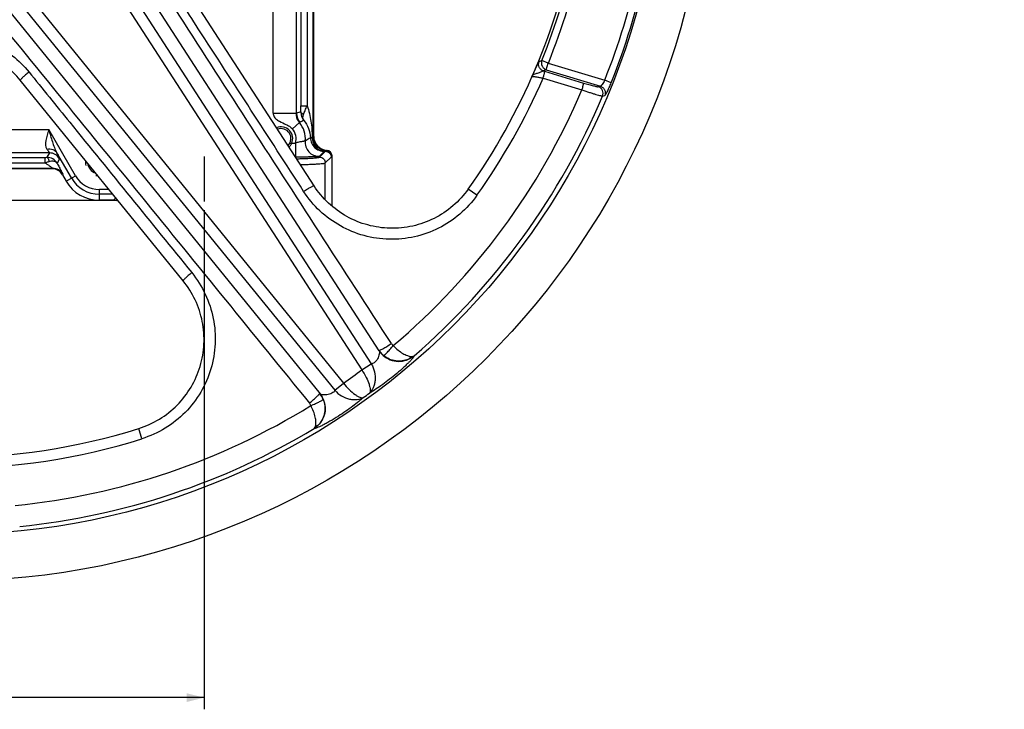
# Model space of a CAD drawing. Header units: millimetres. Extents: x 0 to 1189, y 0 to 841.
# Tile 33 of 68: x 537 to 706, y 245 to 363. Entities that reach past the tile are written whole.
import ezdxf

# ---------------------------------------------------------------- set-up
doc = ezdxf.new("R2010")
doc.units = ezdxf.units.MM
doc.header["$LTSCALE"] = 65.395
doc.linetypes.add('CENTER', pattern=[0.6, 0.375, -0.075, 0.075, -0.075])
doc.layers.get('0').update_dxf_attribs({"linetype": 'CONTINUOUS'})
for name, color, linetype in [('3_ALL_AXES', 7, 'CONTINUOUS'), ('8_ALL_THREAD', 7, 'CONTINUOUS'), ('LAY0001', 7, 'CONTINUOUS')]:
    doc.layers.add(name, color=color, linetype=linetype)
doc.styles.get("Standard").update_dxf_attribs({"font": 'arial.ttf'})
doc.dimstyles.new('DIMSTYLE_2', dxfattribs={"dimtxt": 3, "dimasz": 3, "dimexe": 2, "dimexo": 1.5, "dimgap": 0.75, "dimtad": 1, "dimdec": 1, "dimlfac": 2.5, "dimdsep": 46, "dimtxsty": 'Standard', "dimblk": '_FILLED', "dimblk1": '_FILLED', "dimblk2": '_FILLED', "dimcen": 0.09, "dimadec": 1, "dimazin": 2, "dimtp": 0.5, "dimtm": 0.5, "dimtfac": 1, "dimtdec": 1, "dimtofl": 0, "dimtmove": 0, "dimatfit": 3, "dimldrblk": '_FILLED', "dimfxl": 0, "dimtolj": 1, "dimarcsym": 0})
doc.dimstyles.new('DIMSTYLE_4', dxfattribs={"dimtxt": 3, "dimasz": 3, "dimexe": 2, "dimexo": 1.5, "dimgap": 0.75, "dimtad": 1, "dimdec": 1, "dimlfac": 2.5, "dimdsep": 46, "dimtxsty": 'Standard', "dimblk": '_FILLED', "dimblk1": '_FILLED', "dimblk2": '_FILLED', "dimcen": 0.09, "dimadec": 1, "dimazin": 2, "dimtp": 0.8, "dimtm": 0.8, "dimtfac": 1, "dimtdec": 1, "dimtofl": 0, "dimtmove": 0, "dimatfit": 3, "dimldrblk": '_FILLED', "dimfxl": 0, "dimtolj": 1, "dimarcsym": 0})

# ---------------------------------------------------------------- blocks, each defined once
blk = doc.blocks.new('_FILLED')
at = {"color": 0, "linetype": 'ByBlock'}
blk.add_solid([(0, 0), (-1, 0.25), (-1, -0.25)], dxfattribs=at)
blk = doc.blocks.new('*D13')
at = {"color": 2, "linetype": 'Continuous'}
for p, q in [((704.57, 569.68), (365.42, 569.68)), ((367.42, 569.68), (367.42, 450.48)), ((367.42, 331.28), (367.42, 450.48)), ((474.87, 331.28), (365.42, 331.28))]:
    blk.add_line(p, q, dxfattribs=at)
at = {"color": 2, "linetype": 'Continuous', "xscale": 3, "yscale": 3, "zscale": 3}
for p, rotation in [((367.42, 569.68), 90), ((367.42, 331.28), 270)]:
    blk.add_blockref('_FILLED', p, dxfattribs=dict(at, rotation=rotation))
at = {"color": 2, "linetype": 'Continuous', "insert": (363.67, 450.48), "char_height": 3, "width": 6.9926, "attachment_point": 2, "rotation": 90, "line_spacing_factor": 0.9}
blk.add_mtext('596', dxfattribs=at)
blk = doc.blocks.new('*D16')
at = {"color": 2, "linetype": 'Continuous'}
for p, q in [((480.67, 330.58), (480.67, 244.88)), ((568.67, 330.58), (568.67, 244.88)), ((480.67, 246.88), (524.67, 246.88)), ((568.67, 246.88), (524.67, 246.88))]:
    blk.add_line(p, q, dxfattribs=at)
at = {"color": 2, "linetype": 'Continuous', "xscale": 3, "yscale": 3, "zscale": 3, "rotation": 180}
blk.add_blockref('_FILLED', (480.67, 246.88), dxfattribs=at)
at = {"color": 2, "linetype": 'Continuous', "xscale": 3, "yscale": 3, "zscale": 3}
blk.add_blockref('_FILLED', (568.67, 246.88), dxfattribs=at)
at = {"color": 2, "linetype": 'Continuous', "insert": (524.67, 250.63), "char_height": 3, "width": 6.9926, "attachment_point": 2, "line_spacing_factor": 0.9}
blk.add_mtext('220', dxfattribs=at)

msp = doc.modelspace()

# ---------------------------------------------------------------- linework, layer by layer
at = {"color": 7, "linetype": 'Continuous'}
for p, q in [((587.475, 394.279), (587.475, 343.242)), ((587.476, 343.24), (587.476, 394.279)), ((598.736, 306.436), (549.044, 383.232)), ((587.544, 334.777), (563.442, 372.026)), ((530.882, 370.037), (588.564, 299.045)), ((565.069, 318.448), (537.091, 352.881)), ((590.638, 331.279), (590.638, 339.852)), ((542.594, 337.674), (506.753, 337.674)), ((544.325, 336.675), (544.958, 335.579)), ((496.155, 332.27), (553.192, 332.27)), ((553.111, 332.279), (550.674, 332.279)), ((590.638, 331.279), (590.617, 331.279))]:
    msp.add_line(p, q, dxfattribs=at)
at = {"color": 9, "linetype": 'Continuous'}
for p, q in [((546.315, 383.101), (597.36, 304.215)), ((544.69, 382.049), (595.74, 303.154)), ((533.353, 373.812), (592.611, 300.881)), ((531.851, 372.591), (591.101, 299.668)), ((627.773, 355.846), (626.662, 356.297)), ((627.423, 354.7), (627.773, 355.846)), ((627.773, 355.846), (637.454, 352.887)), ((627.134, 354.425), (633.814, 352.414)), ((627.423, 354.7), (636.703, 351.863)), ((626.872, 353.241), (633.551, 351.23)), ((636.334, 351.782), (636.703, 351.863)), ((638.566, 352.445), (637.455, 352.886)), ((637.085, 350.171), (637.455, 350.254)), ((522.094, 344.41), (541.993, 344.41)), ((546.558, 336.503), (541.993, 344.41)), ((587.376, 343.143), (587.475, 343.242)), ((542.1, 340.412), (507.248, 340.412)), ((542.1, 340.412), (541.66, 339.652)), ((545.866, 336.103), (543.387, 340.397)), ((588.479, 339.683), (589.495, 340.7)), ((589.609, 340.75), (589.708, 340.849)), ((590.539, 339.753), (590.638, 339.852)), ((508.019, 339.65), (541.329, 339.65)), ((508.019, 338.712), (541.329, 338.712)), ((541.329, 339.65), (541.329, 338.712)), ((543.831, 339.413), (543.401, 338.669)), ((589.478, 338.684), (590.494, 339.7)), ((589.478, 332.346), (589.478, 338.684)), ((506.696, 337.774), (542.651, 337.774)), ((542.651, 337.774), (542.594, 337.674)), ((544.382, 336.774), (544.325, 336.675)), ((544.958, 335.579), (546.558, 336.503)), ((552.329, 334.127), (550.674, 334.127)), ((550.674, 332.279), (550.674, 334.127)), ((552.979, 333.327), (550.674, 333.327)), ((615.522, 333.136), (614.021, 334.202)), ((553.111, 332.279), (553.508, 332.676)), ((595.734, 303.163), (597.36, 304.215)), ((595.74, 303.154), (597.371, 304.197)), ((591.101, 299.668), (592.604, 300.889)), ((591.115, 299.652), (592.611, 300.881)), ((557.984, 291.333), (557.434, 293.089))]:
    msp.add_line(p, q, dxfattribs=at)
at = {"color": 7, "linetype": 'Continuous'}
for radius in [130.8, 122.8]:
    msp.add_circle((524.674, 397.679), radius, dxfattribs=at)
for centre, radius, start, end in [((524.674, 397.679), 109.6, 337.02311, 348.97689), ((524.674, 342.791), 16, 39.09428, 140.90572), ((524.674, 397.679), 109.6, 324.60814, 336.98897), ((589.639, 339.851), 1.001, 81.33963, 86.0135), ((589.639, 339.853), 0.999, 4.5783, 81.34769), ((589.637, 339.852), 1.001, 0.00295, 4.59241), ((550.674, 338.879), 6.6, 210, 270), ((553.192, 330.265), 2.006, 81.55856, 89.99362), ((553.192, 330.265), 2.005, 80.82018, 81.55346), ((553.192, 330.265), 2.005, 79.27921, 80.82023), ((553.192, 330.267), 2.003, 78.10625, 79.2792), ((524.674, 397.679), 109.6, 252.60814, 287.39186)]:
    msp.add_arc(centre, radius, start, end, dxfattribs=at)
at = {"color": 9, "linetype": 'Continuous'}
for centre, radius, start, end in [((524.674, 397.679), 110.064, 337.9152, 348.08481), ((524.674, 397.679), 111.263, 337.91519, 348.08481), ((524.674, 397.679), 121.35, 338.33885, 347.66114), ((524.674, 397.679), 122.546, 338.33886, 347.66114), ((609.475, 295.794), 61.233, 73.23798, 73.41244), ((524.674, 397.679), 111.441, 324.60814, 336.49967), ((524.674, 397.679), 118.371, 310.23863, 336.89614), ((524.674, 397.679), 122.038, 310.98582, 337.08991), ((542.098, 338.411), 2.001, 30.04359, 89.95641), ((541.344, 365.151), 25.501, 269.9645, 270.71003), ((542.65, 335.772), 2.001, 30.04359, 89.95641), ((550.674, 338.879), 4.752, 210, 270), ((550.674, 338.879), 5.551, 210, 270), ((602.065, 308.719), 4.035, 214.44584, 230.07624), ((602.194, 308.575), 1.641, 212.93866, 229.93321), ((524.674, 397.679), 118.26, 305.06311, 306.93689), ((593.903, 302.048), 4.08, 31.77351, 32.07926), ((594.228, 302.285), 4.077, 219.92067, 220.22611), ((585.364, 296.585), 4.035, 21.92377, 37.55415), ((524.674, 397.679), 122.245, 305.68621, 306.31379), ((524.674, 397.679), 118.371, 275.60525, 301.76137), ((585.462, 296.418), 1.641, 22.06607, 39.06057), ((524.674, 397.679), 122.038, 275.79432, 301.01418), ((524.674, 397.679), 111.441, 252.60814, 287.39186)]:
    msp.add_arc(centre, radius, start, end, dxfattribs=at)
at = {"color": 2, "linetype": 'Continuous'}
for centre, radius, start, end in [((581.874, 342.879), 2, 336.62621, 112.55345), ((550.674, 338.879), 2.4, 174.59802, 195), ((550.674, 338.879), 2.4, 255, 263.59323)]:
    msp.add_arc(centre, radius, start, end, dxfattribs=at)
at = {"color": 7, "linetype": 'Continuous'}
for centre, major_axis, ratio, start_param, end_param in [((589.876, 343.245), (1.699, 1.699), 0.9987828, 2.3568035, 3.8573374), ((589.88, 343.245), (2.001, 1.333), 0.9980229, 2.5547375, 4.0541388), ((589.637, 339.851), (0.708, 0.708), 0.9987828, 5.4983961, 6.9989301), ((542.593, 335.673), (1.001, 1.733), 0.999188, -0.5232471, 0.5232471), ((553.108, 329.877), (1.699, 1.699), 0.9987828, 0.424928, 0.7847892), ((553.108, 329.877), (-1.699, -1.699), 0.9987828, 9.8490923, 10.0020317)]:
    msp.add_ellipse(centre, major_axis=major_axis, ratio=ratio, start_param=start_param, end_param=end_param, dxfattribs=at)
at = {"color": 9, "linetype": 'Continuous'}
for points, knots in [([(600.817, 307.682), (592.546, 320.471), (580.14, 339.654), (563.607, 365.242), (555.35, 378.043), (551.229, 384.451)], [0, 0, 0, 0, 0.4999357, 0.7499314, 1, 1, 1, 1]), ([(585.755, 333.805), (579.728, 343.113), (571.69, 355.524), (563.646, 367.93), (561.634, 371.032)], [0, 0, 0, 0, 0.7499695, 1, 1, 1, 1]), ([(529.048, 368.335), (533.869, 362.436), (543.492, 350.627), (562.718, 326.997), (577.129, 309.27), (586.736, 297.452)], [0, 0, 0, 0, 0.2500686, 0.5000643, 1, 1, 1, 1]), ([(510.752, 354.293), (511.587, 355.323), (513.49, 357.204), (516.892, 359.327), (520.682, 360.651), (524.674, 361.1), (528.665, 360.651), (532.456, 359.327), (535.857, 357.204), (537.761, 355.323), (538.595, 354.293)], [0, 0, 0, 0, 0.1248538, 0.2498061, 0.3748664, 0.5, 0.6251336, 0.7501939, 0.8751462, 1, 1, 1, 1]), ([(626.197, 356.079), (626.184, 356.073), (626.157, 356.036), (626.11, 355.967), (626.05, 355.858), (625.975, 355.716), (625.889, 355.544), (625.754, 355.268), (625.65, 355.048), (625.578, 354.895)], [0, 0, 0, 0, 0.0332301, 0.0970432, 0.1904227, 0.3110415, 0.4558958, 0.6215193, 1, 1, 1, 1]), ([(626.956, 354.479), (626.799, 354.527), (626.501, 354.693), (626.194, 355.098), (626.075, 355.591), (626.135, 355.927), (626.197, 356.079)], [0, 0, 0, 0, 0.2498877, 0.5, 0.7501123, 1, 1, 1, 1]), ([(626.662, 356.297), (626.601, 356.145), (626.542, 355.81), (626.662, 355.317), (626.968, 354.914), (627.266, 354.749), (627.423, 354.7)], [0, 0, 0, 0, 0.2498885, 0.5, 0.7501115, 1, 1, 1, 1]), ([(538.595, 354.293), (538.392, 354.129), (538.1, 353.886), (537.736, 353.568), (537.508, 353.359), (537.324, 353.182), (537.192, 353.045), (537.118, 352.954), (537.09, 352.905), (537.088, 352.886), (537.091, 352.881)], [0, 0, 0, 0, 0.3771728, 0.5486758, 0.6995676, 0.823923, 0.9169553, 0.9753853, 0.9914061, 1, 1, 1, 1]), ([(538.595, 354.293), (540.923, 351.421), (550.236, 339.937), (559.556, 328.457), (566.546, 319.849)], [0, 0, 0, 0, 0.2500305, 1, 1, 1, 1]), ([(625.019, 353.528), (625.05, 353.534), (625.13, 353.536), (625.273, 353.528), (625.462, 353.507), (625.789, 353.46), (626.264, 353.373), (626.66, 353.289), (626.872, 353.241)], [0, 0, 0, 0, 0.0500666, 0.1269974, 0.2289122, 0.353061, 0.6543831, 1, 1, 1, 1]), ([(626.956, 354.479), (626.935, 354.48), (626.885, 354.47), (626.763, 354.423), (626.575, 354.331), (626.314, 354.22), (626.03, 354.115), (625.75, 354.021), (625.443, 353.917), (625.236, 353.833), (625.119, 353.77)], [0, 0, 0, 0, 0.0314552, 0.0760799, 0.199257, 0.3495878, 0.5077275, 0.6605369, 0.7988135, 1, 1, 1, 1]), ([(626.872, 353.241), (626.915, 353.384), (626.975, 353.593), (627.044, 353.862), (627.086, 354.037), (627.116, 354.183), (627.136, 354.298), (627.142, 354.372), (627.143, 354.415), (627.134, 354.425)], [0, 0, 0, 0, 0.3678434, 0.5356115, 0.6843916, 0.8088646, 0.9046616, 0.9686608, 1, 1, 1, 1]), ([(633.551, 351.23), (633.594, 351.373), (633.654, 351.582), (633.724, 351.851), (633.765, 352.025), (633.795, 352.171), (633.815, 352.286), (633.821, 352.361), (633.822, 352.404), (633.814, 352.414)], [0, 0, 0, 0, 0.3678752, 0.5356405, 0.6844113, 0.808873, 0.9046605, 0.9686555, 1, 1, 1, 1]), ([(633.814, 352.414), (634.117, 352.322), (634.559, 352.193), (635.126, 352.038), (635.491, 351.942), (635.8, 351.868), (636.044, 351.814), (636.214, 351.787), (636.304, 351.776), (636.334, 351.782)], [0, 0, 0, 0, 0.3657278, 0.5308461, 0.6773624, 0.800837, 0.8975093, 0.9644637, 1, 1, 1, 1]), ([(637.085, 350.171), (637.149, 350.324), (637.212, 350.66), (637.096, 351.158), (636.79, 351.566), (636.492, 351.733), (636.334, 351.782)], [0, 0, 0, 0, 0.2500977, 0.5004144, 0.7504835, 1, 1, 1, 1]), ([(637.455, 352.886), (637.387, 352.75), (637.252, 352.5), (637.067, 352.216), (636.927, 352.038), (636.84, 351.945), (636.77, 351.886), (636.722, 351.863), (636.703, 351.863)], [0, 0, 0, 0, 0.3542244, 0.6613087, 0.7850666, 0.8838911, 0.9553477, 1, 1, 1, 1]), ([(636.703, 351.863), (636.861, 351.814), (637.159, 351.647), (637.465, 351.239), (637.581, 350.743), (637.518, 350.406), (637.455, 350.254)], [0, 0, 0, 0, 0.2495178, 0.4995859, 0.7499014, 1, 1, 1, 1]), ([(637.455, 350.254), (637.465, 350.256), (637.489, 350.272), (637.545, 350.331), (637.631, 350.457), (637.751, 350.66), (637.893, 350.93), (638.053, 351.254), (638.286, 351.763), (638.455, 352.166), (638.566, 352.445)], [0, 0, 0, 0, 0.013047, 0.0337423, 0.0994051, 0.1962101, 0.3208724, 0.4690123, 0.6354783, 1, 1, 1, 1]), ([(633.551, 351.23), (633.979, 351.086), (634.602, 350.88), (635.399, 350.627), (635.911, 350.47), (636.344, 350.342), (636.684, 350.25), (636.904, 350.196), (637.026, 350.175), (637.069, 350.17), (637.085, 350.171)], [0, 0, 0, 0, 0.3671245, 0.5327092, 0.6794517, 0.8028755, 0.8992062, 0.9655141, 0.9867843, 1, 1, 1, 1]), ([(541.993, 344.41), (541.892, 344.09), (541.694, 343.463), (541.412, 342.391), (541.356, 341.455), (541.656, 341.068)], [0, 0, 0, 0, 0.2937682, 0.5706666, 1, 1, 1, 1]), ([(541.993, 344.41), (542.188, 343.715), (542.474, 342.678), (542.935, 341.336), (543.219, 340.697), (543.387, 340.397)], [0, 0, 0, 0, 0.5087043, 0.7578386, 1, 1, 1, 1]), ([(589.609, 340.75), (589.311, 340.771), (588.718, 340.927), (587.98, 341.469), (587.491, 342.242), (587.376, 342.844), (587.376, 343.143)], [0, 0, 0, 0, 0.2499712, 0.5000133, 0.7500477, 1, 1, 1, 1]), ([(541.656, 341.068), (541.994, 341.121), (542.524, 341.085), (543.098, 340.762), (543.308, 340.525), (543.387, 340.397)], [0, 0, 0, 0, 0.5254131, 0.7679705, 1, 1, 1, 1]), ([(541.656, 341.068), (541.723, 340.982), (541.816, 340.86), (541.929, 340.705), (541.994, 340.612), (542.044, 340.537), (542.08, 340.478), (542.097, 340.442), (542.104, 340.417), (542.1, 340.412)], [0, 0, 0, 0, 0.4093904, 0.5789438, 0.7220843, 0.8367988, 0.9214771, 0.9752805, 1, 1, 1, 1]), ([(543.387, 340.397), (543.455, 340.265), (543.55, 340.079), (543.664, 339.845), (543.728, 339.707), (543.777, 339.595), (543.812, 339.509), (543.828, 339.454), (543.835, 339.421), (543.831, 339.413)], [0, 0, 0, 0, 0.4104256, 0.5785961, 0.7200667, 0.8335791, 0.91817, 0.9733476, 1, 1, 1, 1]), ([(589.495, 340.7), (589.52, 340.706), (589.559, 340.72), (589.597, 340.739), (589.609, 340.75)], [0, 0, 0, 0, 0.6200977, 1, 1, 1, 1]), ([(589.495, 340.7), (589.625, 340.7), (589.888, 340.647), (590.22, 340.425), (590.442, 340.093), (590.494, 339.83), (590.494, 339.7)], [0, 0, 0, 0, 0.2499576, 0.5, 0.7500424, 1, 1, 1, 1]), ([(589.609, 340.75), (589.733, 340.741), (589.98, 340.676), (590.287, 340.451), (590.491, 340.128), (590.539, 339.877), (590.539, 339.753)], [0, 0, 0, 0, 0.2499703, 0.5000133, 0.7500486, 1, 1, 1, 1]), ([(541.329, 338.712), (541.388, 338.734), (541.619, 338.818), (541.853, 338.894), (542.029, 338.944)], [0, 0, 0, 0, 0.2581086, 1, 1, 1, 1]), ([(541.329, 338.712), (541.475, 338.615), (541.691, 338.472), (541.972, 338.281), (542.17, 338.145), (542.325, 338.036), (542.437, 337.954), (542.51, 337.9), (542.569, 337.855), (542.617, 337.815), (542.639, 337.797), (542.655, 337.776), (542.651, 337.774)], [0, 0, 0, 0, 0.3229857, 0.4789439, 0.6280977, 0.7660314, 0.8284814, 0.8846351, 0.9323881, 0.9691159, 0.9920784, 1, 1, 1, 1]), ([(543.401, 338.669), (543.227, 338.964), (542.711, 339.473), (542.008, 339.653), (541.66, 339.652)], [0, 0, 0, 0, 0.4957277, 1, 1, 1, 1]), ([(541.66, 339.652), (541.702, 339.648), (541.796, 339.589), (541.893, 339.434), (541.976, 339.212), (542.013, 339.04), (542.029, 338.944)], [0, 0, 0, 0, 0.151793, 0.3663305, 0.6529357, 1, 1, 1, 1]), ([(542.029, 338.944), (542.174, 338.986), (542.451, 339.044), (542.85, 339.036), (543.185, 338.916), (543.345, 338.757), (543.401, 338.67)], [0, 0, 0, 0, 0.3031392, 0.5645719, 0.7903912, 1, 1, 1, 1]), ([(543.401, 338.669), (543.471, 338.546), (543.604, 338.306), (543.794, 337.961), (543.964, 337.646), (544.11, 337.369), (544.214, 337.166), (544.282, 337.029), (544.321, 336.947), (544.35, 336.881), (544.371, 336.83), (544.38, 336.798), (544.385, 336.779), (544.382, 336.774)], [0, 0, 0, 0, 0.1988095, 0.3846338, 0.5535762, 0.701426, 0.8237864, 0.8740603, 0.9164048, 0.9504004, 0.975719, 0.9921779, 1, 1, 1, 1]), ([(584.553, 339.402), (584.834, 339.411), (585.367, 339.428), (586.12, 339.458), (586.779, 339.49), (587.336, 339.524), (587.784, 339.56), (588.088, 339.592), (588.274, 339.621), (588.369, 339.64), (588.435, 339.659), (588.469, 339.674), (588.479, 339.683)], [0, 0, 0, 0, 0.2138033, 0.4056359, 0.5734123, 0.715319, 0.8298407, 0.9157958, 0.9478054, 0.972436, 0.989732, 1, 1, 1, 1]), ([(585.2, 338.403), (585.506, 338.411), (586.087, 338.428), (586.908, 338.458), (587.626, 338.491), (588.232, 338.525), (588.721, 338.561), (589.053, 338.593), (589.254, 338.622), (589.359, 338.64), (589.43, 338.659), (589.467, 338.674), (589.478, 338.684)], [0, 0, 0, 0, 0.2139443, 0.4058922, 0.5737564, 0.7157204, 0.8302635, 0.9161936, 0.9481656, 0.9727335, 0.9899253, 1, 1, 1, 1]), ([(588.479, 339.683), (588.609, 339.683), (588.871, 339.631), (589.203, 339.408), (589.426, 339.076), (589.478, 338.814), (589.478, 338.684)], [0, 0, 0, 0, 0.2499576, 0.5, 0.7500424, 1, 1, 1, 1]), ([(585.755, 333.805), (585.972, 333.946), (586.29, 334.145), (586.701, 334.389), (586.966, 334.539), (587.189, 334.656), (587.358, 334.736), (587.467, 334.777), (587.522, 334.787), (587.541, 334.782), (587.544, 334.777)], [0, 0, 0, 0, 0.37787, 0.5492179, 0.699792, 0.8237944, 0.9165576, 0.974928, 0.9910728, 1, 1, 1, 1]), ([(615.522, 333.136), (614.676, 331.946), (612.685, 329.764), (609.002, 327.319), (604.838, 325.836), (600.442, 325.405), (596.074, 326.045), (591.991, 327.719), (588.434, 330.323), (586.546, 332.584), (585.755, 333.805)], [0, 0, 0, 0, 0.1252028, 0.2503736, 0.3754853, 0.5005198, 0.6254716, 0.7503503, 0.8751807, 1, 1, 1, 1]), ([(566.546, 319.849), (567.463, 318.719), (569.03, 316.225), (570.407, 312.037), (570.737, 307.637), (569.997, 303.285), (568.228, 299.238), (565.531, 295.735), (562.068, 292.989), (559.377, 291.769), (557.984, 291.333)], [0, 0, 0, 0, 0.1248193, 0.2496497, 0.3745284, 0.4994802, 0.6245147, 0.7496264, 0.8747973, 1, 1, 1, 1]), ([(566.546, 319.849), (566.345, 319.686), (566.057, 319.446), (565.698, 319.13), (565.474, 318.923), (565.294, 318.748), (565.165, 318.612), (565.093, 318.521), (565.066, 318.472), (565.065, 318.452), (565.069, 318.448)], [0, 0, 0, 0, 0.37787, 0.5492179, 0.699792, 0.8237944, 0.9165576, 0.974928, 0.9910728, 1, 1, 1, 1]), ([(598.736, 306.436), (598.755, 306.407), (598.779, 306.331), (598.793, 306.14), (598.75, 305.842), (598.628, 305.447), (598.498, 305.176), (598.418, 305.04)], [0, 0, 0, 0, 0.0692435, 0.1587415, 0.3908529, 0.6773385, 1, 1, 1, 1]), ([(598.679, 306.524), (598.683, 306.518), (598.706, 306.512), (598.772, 306.524), (598.902, 306.572), (599.104, 306.668), (599.369, 306.807), (599.686, 306.985), (600.178, 307.276), (600.558, 307.515), (600.817, 307.682)], [0, 0, 0, 0, 0.0089948, 0.0251593, 0.0834929, 0.1761626, 0.3000541, 0.450534, 0.6218485, 1, 1, 1, 1]), ([(598.736, 306.436), (598.992, 306.04), (599.653, 305.335), (600.947, 304.695), (602.385, 304.545), (603.322, 304.788), (603.752, 304.985)], [0, 0, 0, 0, 0.249594, 0.49941, 0.749562, 1, 1, 1, 1]), ([(599.476, 305.624), (599.483, 305.621), (599.507, 305.626), (599.569, 305.66), (599.678, 305.746), (599.841, 305.895), (600.048, 306.101), (600.291, 306.356), (600.663, 306.764), (600.946, 307.091), (601.138, 307.319)], [0, 0, 0, 0, 0.0103443, 0.0282057, 0.0891186, 0.1829442, 0.3066749, 0.4559656, 0.6254568, 1, 1, 1, 1]), ([(601.138, 307.319), (601.4, 307.049), (601.927, 306.563), (602.743, 305.981), (603.499, 305.6), (603.998, 305.474), (604.218, 305.466)], [0, 0, 0, 0, 0.3082372, 0.5863649, 0.8188978, 1, 1, 1, 1]), ([(598.418, 305.04), (598.342, 304.911), (598.176, 304.672), (597.89, 304.391), (597.618, 304.225), (597.427, 304.193), (597.36, 304.215)], [0, 0, 0, 0, 0.3204886, 0.617216, 0.8487228, 1, 1, 1, 1]), ([(603.752, 304.985), (603.413, 304.843), (602.686, 304.647), (601.549, 304.653), (600.435, 304.967), (599.772, 305.377), (599.476, 305.624)], [0, 0, 0, 0, 0.2431714, 0.4914537, 0.744406, 1, 1, 1, 1]), ([(604.715, 305.556), (604.711, 305.531), (604.689, 305.472), (604.603, 305.325), (604.42, 305.088), (604.12, 304.746), (603.721, 304.332), (603.236, 303.859), (602.464, 303.147), (601.84, 302.611), (601.402, 302.25)], [0, 0, 0, 0, 0.0159991, 0.0393802, 0.1086683, 0.2065289, 0.329947, 0.475226, 0.638266, 1, 1, 1, 1]), ([(604.715, 305.556), (604.643, 305.499), (604.343, 305.276), (604.011, 305.095), (603.752, 304.985)], [0, 0, 0, 0, 0.2449775, 1, 1, 1, 1]), ([(603.752, 304.985), (603.798, 305.012), (603.985, 305.138), (604.133, 305.318), (604.218, 305.466)], [0, 0, 0, 0, 0.2404504, 1, 1, 1, 1]), ([(604.218, 305.466), (604.266, 305.464), (604.435, 305.464), (604.608, 305.499), (604.715, 305.556)], [0, 0, 0, 0, 0.2840855, 1, 1, 1, 1]), ([(595.74, 303.154), (596.023, 302.747), (596.497, 301.947), (596.926, 300.927), (597.122, 300.201), (597.185, 299.773), (597.18, 299.433), (597.117, 299.242), (597.068, 299.176)], [0, 0, 0, 0, 0.3441581, 0.6431084, 0.7652063, 0.8654218, 0.9429078, 1, 1, 1, 1]), ([(597.371, 304.197), (597.635, 303.772), (598.007, 302.836), (598.081, 301.607), (597.927, 300.692), (597.671, 299.926), (597.342, 299.421), (597.068, 299.176)], [0, 0, 0, 0, 0.278973, 0.5496931, 0.6765705, 0.7945211, 1, 1, 1, 1]), ([(601.402, 302.25), (600.631, 301.614), (599.493, 300.739), (598.026, 299.743), (597.366, 299.339), (597.068, 299.176)], [0, 0, 0, 0, 0.5639301, 0.8083817, 1, 1, 1, 1]), ([(591.101, 299.668), (591.102, 299.597), (591.013, 299.426), (590.771, 299.219), (590.415, 299.033), (590.137, 298.949), (589.99, 298.917)], [0, 0, 0, 0, 0.1512538, 0.3827518, 0.6794949, 1, 1, 1, 1]), ([(591.115, 299.652), (591.438, 299.27), (592.213, 298.627), (593.36, 298.176), (594.277, 298.04), (595.085, 298.047), (595.666, 298.204), (595.984, 298.389)], [0, 0, 0, 0, 0.278973, 0.549693, 0.6765703, 0.794522, 1, 1, 1, 1]), ([(592.611, 300.881), (592.911, 300.486), (593.525, 299.789), (594.363, 299.065), (594.993, 298.655), (595.381, 298.462), (595.705, 298.362), (595.906, 298.363), (595.984, 298.389)], [0, 0, 0, 0, 0.3441581, 0.6431083, 0.7652062, 0.8654215, 0.942908, 1, 1, 1, 1]), ([(586.736, 297.452), (586.975, 297.646), (587.32, 297.934), (587.748, 298.312), (588.016, 298.558), (588.23, 298.768), (588.384, 298.93), (588.469, 299.039), (588.501, 299.098), (588.502, 299.121), (588.498, 299.127)], [0, 0, 0, 0, 0.3781515, 0.549466, 0.6999459, 0.8238374, 0.9165071, 0.9748407, 0.9910052, 1, 1, 1, 1]), ([(586.982, 297.034), (587.258, 297.146), (587.657, 297.315), (588.16, 297.542), (588.477, 297.694), (588.737, 297.828), (588.929, 297.937), (589.045, 298.014), (589.096, 298.062), (589.108, 298.083), (589.108, 298.092)], [0, 0, 0, 0, 0.3745432, 0.5440344, 0.6933251, 0.8170559, 0.9108814, 0.9717943, 0.9896557, 1, 1, 1, 1]), ([(588.564, 299.045), (588.861, 298.68), (589.328, 297.834), (589.537, 296.405), (589.235, 294.991), (588.715, 294.175), (588.394, 293.827)], [0, 0, 0, 0, 0.249594, 0.49941, 0.749562, 1, 1, 1, 1]), ([(589.108, 298.092), (589.251, 297.733), (589.436, 296.975), (589.391, 295.819), (589.045, 294.736), (588.634, 294.105), (588.394, 293.827)], [0, 0, 0, 0, 0.2555939, 0.5085462, 0.7568285, 1, 1, 1, 1]), ([(589.99, 298.917), (589.836, 298.883), (589.538, 298.843), (589.125, 298.849), (588.828, 298.9), (588.651, 298.972), (588.586, 299.019), (588.564, 299.045)], [0, 0, 0, 0, 0.3226614, 0.6091471, 0.8412587, 0.9307567, 1, 1, 1, 1]), ([(595.984, 298.389), (595.737, 298.156), (595.149, 297.653), (593.749, 296.565), (592.565, 295.754), (591.722, 295.217)], [0, 0, 0, 0, 0.1916035, 0.436059, 1, 1, 1, 1]), ([(587.793, 293.532), (587.853, 293.744), (587.888, 294.257), (587.759, 295.094), (587.457, 296.05), (587.158, 296.702), (586.982, 297.034)], [0, 0, 0, 0, 0.1811022, 0.4136352, 0.6917628, 1, 1, 1, 1]), ([(591.722, 295.217), (591.243, 294.912), (590.54, 294.484), (589.624, 293.97), (589.025, 293.655), (588.508, 293.403), (588.09, 293.223), (587.808, 293.122), (587.641, 293.087), (587.578, 293.083), (587.554, 293.087)], [0, 0, 0, 0, 0.361734, 0.524774, 0.670053, 0.7934711, 0.8913317, 0.9606198, 0.9840009, 1, 1, 1, 1]), ([(588.394, 293.827), (588.332, 293.755), (588.077, 293.481), (587.786, 293.241), (587.554, 293.087)], [0, 0, 0, 0, 0.2555363, 1, 1, 1, 1]), ([(587.554, 293.087), (587.581, 293.113), (587.691, 293.243), (587.757, 293.405), (587.793, 293.532)], [0, 0, 0, 0, 0.2211437, 1, 1, 1, 1]), ([(587.793, 293.532), (587.851, 293.544), (588.068, 293.603), (588.271, 293.716), (588.394, 293.827)], [0, 0, 0, 0, 0.2635205, 1, 1, 1, 1])]:
    msp.add_open_spline(points, degree=3, knots=knots, dxfattribs=at)
for points in [[(626.662, 356.297), (626.507, 356.224), (626.352, 356.152), (626.197, 356.079)], [(627.423, 354.7), (627.267, 354.626), (627.111, 354.553), (626.956, 354.479)], [(590.494, 339.7), (590.511, 339.717), (590.523, 339.737), (590.539, 339.753)]]:
    msp.add_open_spline(points, degree=3, dxfattribs=at)
at = {"color": 7, "linetype": 'Continuous'}
for points, knots in [([(625.019, 353.528), (625.029, 353.55), (625.063, 353.63), (625.096, 353.711), (625.119, 353.77)], [0, 0, 0, 0, 0.2707564, 1, 1, 1, 1]), ([(625.119, 353.77), (625.191, 353.953), (625.346, 354.327), (625.497, 354.703), (625.578, 354.895)], [0, 0, 0, 0, 0.4844254, 1, 1, 1, 1]), ([(614.021, 334.202), (613.268, 333.143), (611.497, 331.201), (608.221, 329.024), (604.517, 327.702), (600.607, 327.314), (596.722, 327.88), (593.09, 329.366), (589.926, 331.68), (588.247, 333.69), (587.544, 334.777)], [0, 0, 0, 0, 0.1252578, 0.2504749, 0.3756171, 0.500661, 0.6255998, 0.7504452, 0.875229, 1, 1, 1, 1]), ([(557.434, 293.089), (558.673, 293.478), (561.068, 294.563), (564.15, 297.005), (566.553, 300.119), (568.13, 303.718), (568.792, 307.588), (568.501, 311.501), (567.278, 315.226), (565.885, 317.443), (565.069, 318.448)], [0, 0, 0, 0, 0.1252578, 0.2504749, 0.3756171, 0.500661, 0.6255998, 0.7504452, 0.875229, 1, 1, 1, 1])]:
    msp.add_open_spline(points, degree=3, knots=knots, dxfattribs=at)
at = {"color": 2, "linetype": 'Continuous'}
msp.add_open_spline([(583.244, 341.422), (583.269, 341.446), (583.353, 341.529), (583.481, 341.681), (583.612, 341.881), (583.68, 342.017), (583.709, 342.085)], degree=3, knots=[0, 0, 0, 0, 0.1198488, 0.4132325, 0.7066163, 1, 1, 1, 1], dxfattribs=at)
at = {"layer": '3_ALL_AXES', "color": 2, "linetype": 'CENTER'}
msp.add_line((568.674, 339.79), (568.674, 332.079), dxfattribs=at)
at = {"layer": '3_ALL_AXES', "color": 7, "linetype": 'Continuous'}
msp.add_arc((550.674, 338.879), 2.04, 186.18388, 252.0039, dxfattribs=at)
at = {"layer": '8_ALL_THREAD', "color": 9, "linetype": 'Continuous'}
msp.add_line((583.377, 342.085), (584.328, 342.085), dxfattribs=at)
at = {"layer": '8_ALL_THREAD', "color": 7, "linetype": 'Continuous'}
msp.add_arc((581.874, 342.879), 1.7, 315.1261, 110.7004, dxfattribs=at)
at = {"layer": 'LAY0001', "color": 9, "linetype": 'Continuous'}
for p, q in [((587.376, 343.143), (587.376, 394.353)), ((584.533, 347.208), (584.533, 367.047)), ((580.535, 347.208), (580.535, 365.743)), ((585.294, 366.76), (585.294, 348.502)), ((586.335, 366.76), (586.335, 348.502)), ((585.294, 348.502), (586.335, 348.502)), ((580.535, 347.208), (584.533, 347.208)), ((583.825, 344.565), (585.035, 345.61)), ((584.328, 342.085), (584.328, 339.747))]:
    msp.add_line(p, q, dxfattribs=at)
for centre, radius, start, end in [((598.956, 308.149), 41.638, 109.1671, 110.26696), ((586.934, 347.21), 2.402, 180.02728, 220.53674), ((593.51, 329.347), 18.339, 117.26193, 117.5216), ((581.874, 342.879), 4.178, 354.25244, 40.82373), ((594.56, 327.279), 20.658, 115.14131, 117.22558), ((581.874, 342.879), 2.579, 342.08414, 40.83028)]:
    msp.add_arc(centre, radius, start, end, dxfattribs=at)
for points, knots in [([(585.285, 347.478), (585.287, 347.558), (585.293, 347.899), (585.294, 348.24), (585.294, 348.502)], [0, 0, 0, 0, 0.2337065, 1, 1, 1, 1]), ([(585.737, 346.997), (585.82, 347.235), (586.018, 347.738), (586.226, 348.235), (586.335, 348.502)], [0, 0, 0, 0, 0.4669097, 1, 1, 1, 1]), ([(586.335, 348.502), (586.504, 348.074), (586.768, 347.191), (587.112, 345.385), (587.213, 344.005), (587.222, 343.085)], [0, 0, 0, 0, 0.2503796, 0.4996685, 1, 1, 1, 1]), ([(580.535, 347.208), (580.535, 347.119), (580.559, 346.916), (580.695, 346.587), (581.047, 346.183), (581.748, 345.748), (582.554, 345.381), (583.31, 345.001), (583.678, 344.736), (583.825, 344.565)], [0, 0, 0, 0, 0.0609527, 0.137933, 0.2403245, 0.4209387, 0.6961071, 0.8460892, 1, 1, 1, 1]), ([(585.035, 345.61), (584.906, 345.76), (584.732, 346.036), (584.6, 346.436), (584.543, 346.805), (584.533, 347.056), (584.533, 347.208)], [0, 0, 0, 0, 0.3465156, 0.560378, 0.7338242, 1, 1, 1, 1]), ([(585.285, 347.478), (585.282, 347.209), (585.366, 346.67), (585.622, 346.19), (585.784, 345.98)], [0, 0, 0, 0, 0.5043856, 1, 1, 1, 1]), ([(585.737, 346.997), (585.673, 347.025), (585.556, 347.086), (585.377, 347.228), (585.291, 347.38), (585.285, 347.478)], [0, 0, 0, 0, 0.3053568, 0.5721371, 1, 1, 1, 1]), ([(585.784, 345.98), (585.739, 346.043), (585.668, 346.188), (585.628, 346.437), (585.652, 346.713), (585.704, 346.9), (585.737, 346.997)], [0, 0, 0, 0, 0.2184377, 0.4500327, 0.7079577, 1, 1, 1, 1]), ([(585.784, 345.98), (586.115, 345.574), (586.671, 344.637), (586.898, 343.565), (586.915, 343.019)], [0, 0, 0, 0, 0.4895194, 1, 1, 1, 1]), ([(586.031, 342.46), (586.028, 342.456), (586.011, 342.448), (585.981, 342.438), (585.933, 342.427), (585.841, 342.409), (585.691, 342.384), (585.475, 342.351), (585.219, 342.311), (584.828, 342.239), (584.526, 342.161), (584.328, 342.085)], [0, 0, 0, 0, 0.0101291, 0.0289013, 0.0565557, 0.0929144, 0.1902705, 0.3170114, 0.4678366, 0.6364588, 1, 1, 1, 1]), ([(586.031, 342.46), (585.998, 342.131), (586.073, 341.449), (586.588, 340.565), (587.415, 339.964), (588.086, 339.822), (588.417, 339.822)], [0, 0, 0, 0, 0.2499492, 0.5, 0.7500508, 1, 1, 1, 1]), ([(586.915, 343.019), (586.844, 342.969), (586.556, 342.772), (586.259, 342.589), (586.031, 342.46)], [0, 0, 0, 0, 0.248209, 1, 1, 1, 1]), ([(586.915, 343.019), (586.921, 343.028), (586.953, 343.039), (587.012, 343.054), (587.107, 343.07), (587.18, 343.08), (587.222, 343.085)], [0, 0, 0, 0, 0.0982512, 0.2973358, 0.5989888, 1, 1, 1, 1]), ([(586.915, 343.019), (586.924, 342.713), (587.062, 342.097), (587.6, 341.324), (588.387, 340.808), (589.006, 340.687), (589.313, 340.687)], [0, 0, 0, 0, 0.2499612, 0.5000001, 0.750039, 1, 1, 1, 1]), ([(587.222, 343.085), (587.259, 343.092), (587.308, 343.102), (587.358, 343.124), (587.373, 343.136), (587.376, 343.143)], [0, 0, 0, 0, 0.6771395, 0.8793433, 1, 1, 1, 1]), ([(587.222, 343.085), (587.226, 342.777), (587.338, 342.167), (587.794, 341.379), (588.481, 340.833), (589.041, 340.692), (589.313, 340.687)], [0, 0, 0, 0, 0.2648069, 0.5219509, 0.7663366, 1, 1, 1, 1]), ([(589.313, 340.687), (589.242, 340.614), (588.951, 340.319), (588.65, 340.032), (588.417, 339.822)], [0, 0, 0, 0, 0.2440489, 1, 1, 1, 1]), ([(589.313, 340.687), (589.329, 340.688), (589.39, 340.692), (589.451, 340.696), (589.495, 340.7)], [0, 0, 0, 0, 0.2718103, 1, 1, 1, 1]), ([(588.417, 339.822), (588.408, 339.814), (588.371, 339.805), (588.302, 339.792), (588.194, 339.78), (588.052, 339.768), (587.876, 339.756), (587.579, 339.741), (587.138, 339.724), (586.537, 339.708), (585.858, 339.696), (585.126, 339.689), (584.623, 339.687), (584.367, 339.687)], [0, 0, 0, 0, 0.0089172, 0.0266458, 0.0532386, 0.0884959, 0.1321021, 0.1836521, 0.308574, 0.4585692, 0.6280248, 0.8106833, 1, 1, 1, 1])]:
    msp.add_open_spline(points, degree=3, knots=knots, dxfattribs=at)

# ---------------------------------------------------------------- dimensions: what is measured, and where the dimension line sits
at = {"color": 2, "linetype": 'Continuous'}
dim = msp.add_linear_dim(base=(367.421, 331.279), p1=(706.074, 569.679), p2=(476.374, 331.279), angle=270, dimstyle='DIMSTYLE_4', dxfattribs=at)
dim.commit()
dim.dimension.update_dxf_attribs({"geometry": '*D13', "text_midpoint": (367.421, 450.468), "dimtype": 160})
dim = msp.add_linear_dim(base=(568.674, 246.879), p1=(480.674, 332.079), p2=(568.674, 332.079), dimstyle='DIMSTYLE_2', dxfattribs=at)
dim.commit()
dim.dimension.update_dxf_attribs({"geometry": '*D16', "text_midpoint": (524.635, 246.879), "dimtype": 160})

doc.saveas('drawing.dxf')
